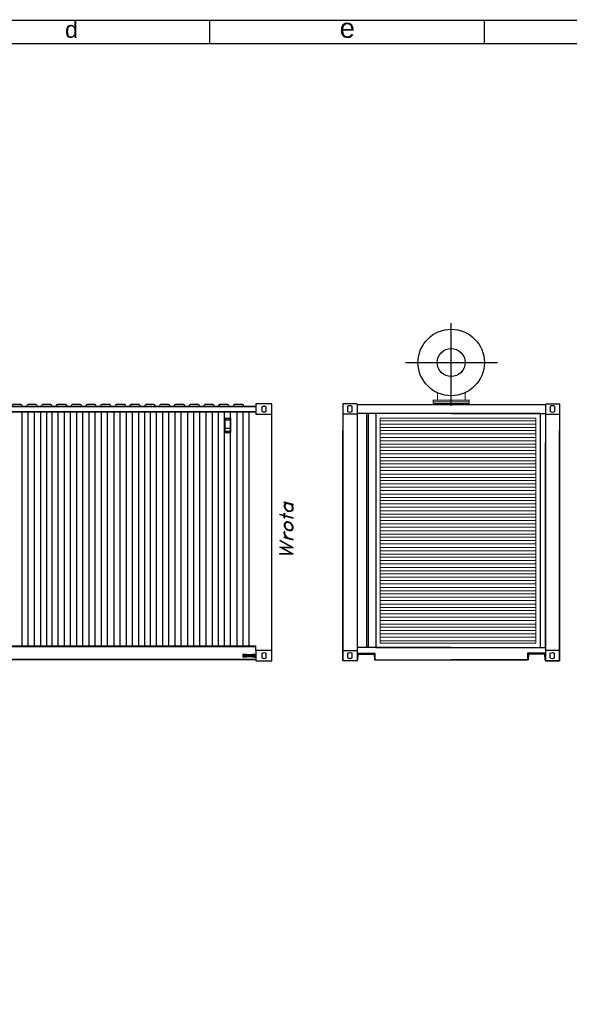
# Model space of a CAD drawing. Header units: millimetres. Extents: x 0 to 1151, y 0 to 297.
# Tile 6 of 93: x 138 to 223, y 145 to 297. Entities that reach past the tile are written whole.
import ezdxf

# ---------------------------------------------------------------- set-up
doc = ezdxf.new("R2010")
doc.units = ezdxf.units.MM
doc.header["$MEASUREMENT"] = 0
doc.layers.get('0').update_dxf_attribs({"linetype": 'CONTINUOUS'})
doc.styles.add('Arial$001H0', font='arial.ttf')

msp = doc.modelspace()

# ---------------------------------------------------------------- hatches: boundary and pattern name
at = {"true_color": 0x000007}
for points in [[(172.68, 198.53), (173.27, 198.53), (173.27, 198.91), (172.68, 198.91)], [(173.27, 198.91), (174.12, 198.91), (174.12, 198.53), (173.27, 198.53)], [(174.12, 198.53), (174.71, 198.53), (174.71, 198.91), (174.12, 198.91)]]:
    msp.add_hatch(color=7, dxfattribs=at).paths.add_polyline_path(points)

# ---------------------------------------------------------------- linework, layer by layer
at = {"color": 7, "linetype": 'Continuous', "lineweight": 25, "true_color": 0x000007}
for p, q in [((210.02, 297.01), (-0.04, 297.01)), ((167.56, 297.01), (167.56, 293.37)), ((420.03, 297.01), (210.02, 297.01)), ((210.02, 297.01), (210.02, 293.37)), ((204.89, 237.35), (204.89, 250.17)), ((197.82, 244.08), (212.05, 244.08)), ((188.13, 237.68), (188.13, 197.89)), ((190.37, 237.68), (188.13, 237.68)), ((219.46, 237.68), (221.66, 237.68)), ((174.71, 237.26), (12.45, 237.26)), ((12.45, 237.26), (174.71, 237.26)), ((174.71, 236.46), (12.45, 236.46)), ((12.45, 236.46), (174.71, 236.46)), ((138.6, 200.22), (138.6, 236.46)), ((139.53, 200.22), (139.53, 236.46)), ((140.46, 200.22), (140.46, 236.46)), ((141.48, 200.22), (141.48, 236.46)), ((142.41, 200.22), (142.41, 236.46)), ((143.21, 200.22), (143.21, 236.46)), ((144.14, 200.22), (144.14, 236.46)), ((145.12, 200.22), (145.12, 236.46)), ((146.05, 200.22), (146.05, 236.46)), ((147.02, 200.22), (147.02, 236.46)), ((147.95, 200.22), (147.95, 236.46)), ((148.93, 200.22), (148.93, 236.46)), ((149.86, 200.22), (149.86, 236.46)), ((150.83, 200.22), (150.83, 236.46)), ((151.76, 200.22), (151.76, 236.46)), ((152.78, 200.22), (152.78, 236.46)), ((153.71, 200.22), (153.71, 236.46)), ((154.69, 200.22), (154.69, 236.46)), ((155.62, 200.22), (155.62, 236.46)), ((156.59, 200.22), (156.59, 236.46)), ((157.52, 200.22), (157.52, 236.46)), ((158.41, 200.22), (158.41, 236.46)), ((159.34, 200.22), (159.34, 236.46)), ((160.32, 200.22), (160.32, 236.46)), ((161.25, 200.22), (161.25, 236.46)), ((162.22, 200.22), (162.22, 236.46)), ((163.15, 200.22), (163.15, 236.46)), ((164.17, 200.22), (164.17, 236.46)), ((165.1, 200.22), (165.1, 236.46)), ((166.03, 200.22), (166.03, 236.46)), ((167, 200.22), (167, 236.46)), ((167.98, 200.22), (167.98, 236.46)), ((168.91, 200.22), (168.91, 236.46)), ((169.88, 200.22), (169.88, 236.46)), ((170.81, 200.22), (170.81, 236.46)), ((171.79, 200.22), (171.79, 236.46)), ((172.72, 200.22), (172.72, 236.46)), ((173.69, 200.22), (173.69, 236.46)), ((175.68, 236.5), (175.68, 237.22)), ((176.32, 236.5), (176.32, 237.22)), ((188.93, 236.46), (188.93, 237.3)), ((189.57, 236.46), (189.57, 237.3)), ((190.37, 237.56), (219.46, 237.56)), ((204.89, 236.16), (190.37, 236.16)), ((191.85, 199.97), (191.85, 236.16)), ((192.11, 199.97), (192.11, 236.16)), ((204.89, 236.16), (219.46, 236.16)), ((219.46, 237.56), (219.46, 197.89)), ((220.26, 236.46), (220.26, 237.3)), ((220.9, 236.46), (220.9, 237.3)), ((169.88, 235.44), (170.81, 235.44)), ((169.88, 235.44), (169.88, 233.24)), ((170.81, 235.44), (170.81, 233.24)), ((177.16, 197.89), (177.16, 236.08)), ((190.37, 236.08), (188.13, 236.08)), ((219.46, 236.08), (221.66, 236.08)), ((169.88, 233.24), (170.81, 233.24)), ((169.97, 233.92), (170.73, 233.92)), ((219.46, 199.97), (219.46, 231.72)), ((178.39, 216.6), (180.47, 215.46)), ((178.39, 215.5), (180.17, 215.54)), ((178.69, 215.46), (180.47, 214.49)), ((178.69, 215.46), (180.47, 215.46)), ((178.39, 214.44), (180.47, 214.49)), ((135.51, 200.22), (174.71, 200.22)), ((135.51, 200.13), (174.71, 200.13)), ((174.71, 199.5), (174.71, 200.22)), ((204.89, 199.97), (190.37, 199.97)), ((204.89, 199.97), (219.46, 199.97)), ((219.29, 199.71), (219.29, 199.71)), ((219.29, 199.71), (219.29, 199.71)), ((219.29, 199.71), (219.29, 199.71)), ((219.29, 199.71), (219.29, 199.71)), ((219.29, 199.71), (219.29, 199.71)), ((219.29, 199.71), (219.29, 199.71)), ((219.29, 199.71), (219.29, 199.71)), ((219.29, 199.71), (219.29, 199.71)), ((219.29, 199.71), (219.29, 199.71)), ((219.29, 199.71), (219.29, 199.71)), ((219.29, 199.71), (219.29, 199.71)), ((219.29, 199.71), (219.29, 199.71)), ((219.29, 199.71), (219.29, 199.71)), ((219.29, 199.71), (219.29, 199.71)), ((174.71, 198.14), (12.45, 198.14)), ((174.71, 198.06), (12.45, 198.06)), ((175.68, 198.36), (175.68, 199.08)), ((176.32, 198.36), (176.32, 199.08)), ((188.13, 199.5), (190.37, 199.5)), ((188.93, 198.36), (188.93, 199.08)), ((189.57, 198.36), (189.57, 199.08)), ((190.37, 199.08), (193.12, 199.08)), ((190.42, 198.06), (190.37, 198.06)), ((190.46, 198.95), (190.42, 198.06)), ((190.46, 198.95), (193, 198.95)), ((193, 198.95), (193.04, 198.06)), ((193.04, 198.06), (204.89, 198.06)), ((193.12, 199.08), (193.12, 198.06)), ((204.89, 198.06), (216.79, 198.06)), ((216.79, 198.06), (204.89, 198.06)), ((216.7, 199.08), (216.7, 198.06)), ((219.46, 199.08), (216.7, 199.08)), ((216.83, 198.95), (216.79, 198.06)), ((219.33, 198.95), (216.83, 198.95)), ((219.33, 198.95), (219.37, 198.06)), ((219.37, 198.06), (219.46, 198.06)), ((221.66, 199.5), (219.46, 199.5)), ((220.22, 198.36), (220.22, 199.08)), ((220.85, 198.36), (220.85, 199.08))]:
    msp.add_line(p, q, dxfattribs=at)
at = {"color": 7, "linetype": 'Continuous', "lineweight": 18, "true_color": 0x000007}
for p, q in [((213.61, 293.37), (3.6, 293.37)), ((416.43, 293.37), (213.61, 293.37)), ((202.78, 238.23), (202.78, 239.42)), ((207.05, 239.42), (207.05, 238.23)), ((202.14, 238.28), (202.1, 238.23)), ((202.1, 238.23), (202.1, 238.02)), ((202.1, 238.02), (202.14, 237.98)), ((202.14, 237.98), (202.1, 237.94)), ((207.69, 238.23), (202.14, 238.23)), ((202.14, 237.98), (207.69, 237.98)), ((207.69, 237.98), (202.14, 237.98)), ((202.14, 237.73), (207.69, 237.73)), ((207.05, 237.98), (202.78, 237.98)), ((207.69, 238.23), (207.69, 238.28)), ((207.69, 237.94), (207.69, 237.98)), ((207.69, 237.94), (207.69, 237.73))]:
    msp.add_line(p, q, dxfattribs=at)
at = {"color": 7, "linetype": 'Continuous', "lineweight": 9, "true_color": 0x000007}
for p, q in [((217.97, 235.06), (193.93, 235.06)), ((217.97, 234.55), (193.93, 234.55)), ((217.97, 234.04), (193.93, 234.04)), ((217.97, 233.54), (193.93, 233.54)), ((217.97, 233.03), (193.93, 233.03)), ((217.97, 232.48), (193.93, 232.48)), ((217.97, 231.97), (193.93, 231.97)), ((217.97, 231.46), (193.93, 231.46)), ((217.97, 230.95), (193.93, 230.95)), ((217.97, 230.45), (193.93, 230.45)), ((217.97, 229.94), (193.93, 229.94)), ((217.97, 229.39), (193.93, 229.39)), ((217.97, 228.88), (193.93, 228.88)), ((217.97, 228.37), (193.93, 228.37)), ((217.97, 227.86), (193.93, 227.86)), ((217.97, 227.35), (193.93, 227.35)), ((217.97, 226.8), (193.93, 226.8)), ((217.97, 226.3), (193.93, 226.3)), ((217.97, 225.79), (193.93, 225.79)), ((217.97, 225.28), (193.93, 225.28)), ((217.97, 224.77), (193.93, 224.77)), ((217.97, 224.26), (193.93, 224.26)), ((217.97, 223.71), (193.93, 223.71)), ((217.97, 223.21), (193.93, 223.21)), ((217.97, 222.7), (193.93, 222.7)), ((217.97, 222.19), (193.93, 222.19)), ((217.97, 221.68), (193.93, 221.68)), ((217.97, 221.13), (193.93, 221.13)), ((217.97, 220.62), (193.93, 220.62)), ((217.97, 220.12), (193.93, 220.12)), ((217.97, 219.61), (193.93, 219.61)), ((217.97, 219.1), (193.93, 219.1)), ((217.97, 218.59), (193.93, 218.59)), ((217.97, 218.04), (193.93, 218.04)), ((217.97, 217.53), (193.93, 217.53)), ((217.97, 217.03), (193.93, 217.03)), ((217.97, 216.52), (193.93, 216.52)), ((217.97, 216.01), (193.93, 216.01)), ((217.97, 215.46), (193.93, 215.46)), ((217.97, 214.95), (193.93, 214.95)), ((217.97, 214.44), (193.93, 214.44)), ((217.97, 213.94), (193.93, 213.94)), ((217.97, 213.43), (193.93, 213.43)), ((217.97, 212.92), (193.93, 212.92)), ((217.97, 212.37), (193.93, 212.37)), ((217.97, 211.86), (193.93, 211.86)), ((217.97, 211.35), (193.93, 211.35)), ((217.97, 210.84), (193.93, 210.84)), ((217.97, 210.34), (193.93, 210.34)), ((217.97, 209.83), (193.93, 209.83)), ((217.97, 209.28), (193.93, 209.28)), ((217.97, 208.77), (193.93, 208.77)), ((217.97, 208.26), (193.93, 208.26)), ((217.97, 207.75), (193.93, 207.75)), ((217.97, 207.25), (193.93, 207.25)), ((217.97, 206.7), (193.93, 206.7)), ((217.97, 206.19), (193.93, 206.19)), ((217.97, 205.68), (193.93, 205.68)), ((217.97, 205.17), (193.93, 205.17)), ((217.97, 204.66), (193.93, 204.66)), ((217.97, 204.16), (193.93, 204.16)), ((217.97, 203.61), (193.93, 203.61)), ((217.97, 203.1), (193.93, 203.1)), ((217.97, 202.59), (193.93, 202.59)), ((217.97, 202.08), (193.93, 202.08)), ((217.97, 201.57), (193.93, 201.57)), ((217.97, 201.02), (193.93, 201.02))]:
    msp.add_line(p, q, dxfattribs=at)
at = {"color": 7, "linetype": 'Continuous', "lineweight": -2, "true_color": 0x000007}
for points in [[(3.6, 3.64), (416.43, 3.64), (416.43, 293.37), (3.6, 293.37)], [(172.68, 198.53), (173.27, 198.53), (173.27, 198.91), (172.68, 198.91)], [(173.27, 198.91), (174.12, 198.91), (174.12, 198.53), (173.27, 198.53)], [(174.12, 198.53), (174.71, 198.53), (174.71, 198.91), (174.12, 198.91)]]:
    msp.add_lwpolyline(points, close=True, dxfattribs=at)
at = {"color": 7, "linetype": 'Continuous', "lineweight": 25, "true_color": 0x000007}
for points in [[(174.71, 236.08), (177.16, 236.08), (177.16, 237.68), (174.71, 237.68)], [(170.05, 235.19), (170.65, 235.19), (170.69, 235.14), (170.73, 235.1), (170.73, 233.49), (170.69, 233.45), (170.65, 233.41), (170.05, 233.41), (169.97, 233.45), (169.97, 233.49), (169.97, 235.1), (169.97, 235.14)], [(179.07, 218.76), (179.2, 218.55), (179.37, 218.3), (179.66, 218.13), (179.87, 218.08), (180.17, 218.08), (180.38, 218.25), (180.47, 218.42), (180.47, 218.68), (180.38, 218.93), (180.17, 219.18), (179.87, 219.35), (179.66, 219.4), (179.37, 219.4), (179.2, 219.23), (179.07, 219.06)], [(179.2, 218.76), (179.28, 218.51), (179.37, 218.38), (179.66, 218.21), (179.87, 218.17), (180.17, 218.17), (180.26, 218.25), (180.38, 218.42), (180.38, 218.72), (180.26, 218.93), (180.17, 219.06), (179.87, 219.27), (179.66, 219.31), (179.37, 219.27), (179.28, 219.23), (179.2, 219.06)], [(174.71, 197.89), (177.16, 197.89), (177.16, 199.5), (174.71, 199.5)]]:
    msp.add_lwpolyline(points, close=True, dxfattribs=at)
at = {"color": 7, "linetype": 'Continuous', "lineweight": 18, "true_color": 0x000007}
for points in [[(202.1, 237.94), (202.1, 237.73), (202.14, 237.73)], [(207.69, 237.98), (207.69, 238.02), (207.69, 238.23)]]:
    msp.add_lwpolyline(points, dxfattribs=at)
at = {"color": 7, "linetype": 'Continuous', "lineweight": 25, "true_color": 0x000007}
for points in [[(221.66, 237.68), (221.66, 197.89), (219.46, 197.89)], [(136.65, 237.26), (136.95, 237.26), (136.99, 237.26), (136.99, 237.3), (137.16, 237.6), (137.16, 237.64), (137.2, 237.64), (138.39, 237.64), (138.43, 237.64), (138.43, 237.6), (138.6, 237.3), (138.6, 237.26), (138.64, 237.26), (138.94, 237.26)], [(138.94, 237.26), (139.23, 237.26), (139.28, 237.26), (139.28, 237.3), (139.45, 237.6), (139.45, 237.64), (139.49, 237.64), (140.67, 237.64), (140.72, 237.64), (140.72, 237.6), (140.89, 237.3), (140.89, 237.26), (140.93, 237.26), (141.22, 237.26)], [(141.22, 237.26), (141.52, 237.26), (141.56, 237.26), (141.56, 237.3), (141.73, 237.6), (141.73, 237.64), (141.77, 237.64), (142.96, 237.64), (143, 237.64), (143, 237.6), (143.17, 237.3), (143.17, 237.26), (143.21, 237.26), (143.51, 237.26)], [(143.51, 237.26), (143.81, 237.26), (143.85, 237.26), (143.85, 237.3), (144.02, 237.6), (144.02, 237.64), (144.06, 237.64), (145.25, 237.64), (145.29, 237.6), (145.46, 237.3), (145.46, 237.26), (145.5, 237.26), (145.8, 237.26)], [(145.8, 237.26), (146.09, 237.26), (146.13, 237.3), (146.3, 237.6), (146.3, 237.64), (146.35, 237.64), (147.53, 237.64), (147.57, 237.6), (147.74, 237.3), (147.74, 237.26), (147.79, 237.26), (148.08, 237.26)], [(148.08, 237.26), (148.38, 237.26), (148.42, 237.3), (148.55, 237.6), (148.59, 237.64), (148.63, 237.64), (149.82, 237.64), (149.86, 237.6), (149.99, 237.3), (150.03, 237.26), (150.07, 237.26), (150.37, 237.26)], [(150.37, 237.26), (150.66, 237.26), (150.71, 237.3), (150.83, 237.6), (150.88, 237.64), (150.92, 237.64), (152.06, 237.64), (152.1, 237.64), (152.15, 237.6), (152.27, 237.3), (152.32, 237.26), (152.61, 237.26)], [(152.61, 237.26), (152.91, 237.26), (152.95, 237.26), (152.99, 237.3), (153.12, 237.6), (153.16, 237.64), (154.35, 237.64), (154.39, 237.64), (154.43, 237.6), (154.56, 237.3), (154.6, 237.26), (154.9, 237.26)], [(154.9, 237.26), (155.19, 237.26), (155.24, 237.26), (155.24, 237.3), (155.41, 237.6), (155.45, 237.64), (156.63, 237.64), (156.68, 237.64), (156.68, 237.6), (156.84, 237.3), (156.89, 237.26), (157.18, 237.26)], [(157.18, 237.26), (157.48, 237.26), (157.52, 237.26), (157.52, 237.3), (157.69, 237.6), (157.73, 237.64), (158.92, 237.64), (158.96, 237.64), (158.96, 237.6), (159.13, 237.3), (159.13, 237.26), (159.17, 237.26), (159.47, 237.26)], [(159.47, 237.26), (159.77, 237.26), (159.81, 237.26), (159.81, 237.3), (159.98, 237.6), (159.98, 237.64), (160.02, 237.64), (161.21, 237.64), (161.25, 237.64), (161.25, 237.6), (161.42, 237.3), (161.42, 237.26), (161.46, 237.26), (161.76, 237.26)], [(161.76, 237.26), (162.05, 237.26), (162.09, 237.26), (162.09, 237.3), (162.26, 237.6), (162.26, 237.64), (162.31, 237.64), (163.49, 237.64), (163.53, 237.64), (163.53, 237.6), (163.7, 237.3), (163.7, 237.26), (163.75, 237.26), (164.04, 237.26)], [(164.04, 237.26), (164.34, 237.26), (164.38, 237.26), (164.38, 237.3), (164.55, 237.6), (164.55, 237.64), (164.59, 237.64), (165.78, 237.64), (165.82, 237.64), (165.82, 237.6), (165.99, 237.3), (165.99, 237.26), (166.03, 237.26), (166.33, 237.26)], [(166.33, 237.26), (166.62, 237.26), (166.67, 237.3), (166.84, 237.6), (166.84, 237.64), (166.88, 237.64), (168.06, 237.64), (168.11, 237.6), (168.27, 237.3), (168.27, 237.26), (168.32, 237.26), (168.61, 237.26)], [(168.61, 237.26), (168.91, 237.26), (168.95, 237.3), (169.12, 237.6), (169.12, 237.64), (169.16, 237.64), (170.35, 237.64), (170.39, 237.6), (170.52, 237.3), (170.56, 237.26), (170.6, 237.26), (170.9, 237.26)], [(170.9, 237.26), (171.2, 237.26), (171.24, 237.3), (171.37, 237.6), (171.41, 237.64), (171.45, 237.64), (172.64, 237.64), (172.68, 237.6), (172.8, 237.3), (172.85, 237.26), (172.89, 237.26), (173.14, 237.26)], [(190.37, 237.56), (190.37, 197.89), (188.13, 197.89)], [(190.37, 197.89), (188.13, 197.89), (188.13, 233.54)], [(219.46, 197.89), (221.66, 197.89), (221.66, 233.54)], [(179.07, 222.4), (179.07, 222.49), (180.47, 222.15)], [(179.07, 222.4), (180.47, 222.02), (180.47, 222.15)], [(179.37, 222.32), (179.2, 222.19), (179.07, 222.02), (179.07, 221.72), (179.2, 221.51), (179.37, 221.26), (179.66, 221.09), (179.87, 221), (180.17, 221.05), (180.38, 221.17), (180.47, 221.34), (180.47, 221.64), (180.38, 221.85), (180.17, 222.11)], [(179.37, 222.32), (179.2, 221.98), (179.2, 221.68), (179.28, 221.47), (179.37, 221.34), (179.66, 221.17), (179.87, 221.13), (180.17, 221.13), (180.26, 221.22), (180.38, 221.39), (180.38, 221.68), (180.17, 222.11)], [(178.39, 220.54), (178.39, 220.62), (180.47, 220.07)], [(178.39, 220.54), (180.47, 219.99), (180.47, 220.07)], [(179.07, 220.03), (179.07, 220.75), (179.2, 220.71)], [(179.07, 220.03), (179.2, 220.03), (179.2, 220.71)], [(179.66, 216.94), (179.37, 217.11), (179.2, 217.36), (179.07, 217.58), (179.07, 217.87)], [(179.66, 216.94), (179.49, 217.11), (179.28, 217.36), (179.2, 217.58), (179.2, 217.87), (179.07, 217.87)], [(178.39, 216.6), (178.39, 216.52), (180.17, 215.54)], [(179.07, 216.98), (179.07, 217.11), (180.47, 216.73)], [(179.07, 216.98), (180.47, 216.64), (180.47, 216.73)], [(178.39, 214.44), (178.39, 214.53), (180.17, 214.57), (178.39, 215.5)]]:
    msp.add_lwpolyline(points, dxfattribs=at)
at = {"color": 7, "linetype": 'Continuous', "lineweight": -2, "true_color": 0xffffff}
msp.add_lwpolyline([(218.69, 236.16), (193.25, 236.16), (193.25, 199.97), (218.69, 199.97)], close=True, dxfattribs=at)
at = {"color": 7, "linetype": 'Continuous', "lineweight": 9, "true_color": 0x000007}
for points in [[(218.69, 236.16), (193.25, 236.16), (193.25, 199.97), (218.69, 199.97)], [(218.69, 236.16), (193.25, 236.16), (193.25, 199.97), (218.69, 199.97)], [(217.97, 235.48), (193.93, 235.48), (193.93, 200.64), (217.97, 200.64)], [(174.71, 198.53), (172.68, 198.53), (172.68, 198.91), (174.71, 198.91)], [(172.68, 198.53), (173.27, 198.53), (173.27, 198.91), (172.68, 198.91)], [(174.12, 198.53), (174.71, 198.53), (174.71, 198.91), (174.12, 198.91)]]:
    msp.add_lwpolyline(points, close=True, dxfattribs=at)
at = {"color": 7, "linetype": 'Continuous', "lineweight": 25, "true_color": 0x000007}
for points in [[(199.77, 244.07), (199.77, 246.89), (202.08, 249.21), (204.9, 249.21)], [(204.9, 249.21), (207.72, 249.21), (210.04, 246.89), (210.04, 244.07)], [(202.74, 244.07), (202.74, 245.25), (203.72, 246.23), (204.9, 246.23)], [(204.9, 246.23), (206.09, 246.23), (207.06, 245.25), (207.06, 244.07)], [(204.9, 238.93), (202.08, 238.93), (199.77, 241.25), (199.77, 244.07)], [(204.9, 241.91), (203.72, 241.91), (202.74, 242.89), (202.74, 244.07)], [(210.04, 244.07), (210.04, 241.25), (207.72, 238.93), (204.9, 238.93)], [(207.06, 244.07), (207.06, 242.89), (206.09, 241.91), (204.9, 241.91)], [(175.68, 237.22), (175.86, 237.38), (176.14, 237.38), (176.32, 237.22)], [(176.32, 236.5), (176.14, 236.33), (175.86, 236.33), (175.68, 236.5)], [(188.92, 237.31), (189.1, 237.48), (189.38, 237.48), (189.56, 237.31)], [(189.56, 236.46), (189.38, 236.29), (189.1, 236.29), (188.92, 236.46)], [(220.24, 237.31), (220.42, 237.48), (220.7, 237.48), (220.88, 237.31)], [(220.88, 236.46), (220.7, 236.29), (220.42, 236.29), (220.24, 236.46)], [(169.98, 235.35), (169.98, 235.37), (170, 235.39), (170.03, 235.39)], [(170.03, 235.31), (170, 235.31), (169.98, 235.32), (169.98, 235.35)], [(170.03, 235.39), (170.05, 235.39), (170.07, 235.37), (170.07, 235.35)], [(170.07, 235.35), (170.07, 235.32), (170.05, 235.31), (170.03, 235.31)], [(170.61, 235.35), (170.61, 235.37), (170.63, 235.39), (170.65, 235.39)], [(170.65, 235.31), (170.63, 235.31), (170.61, 235.32), (170.61, 235.35)], [(170.65, 235.39), (170.68, 235.39), (170.7, 235.37), (170.7, 235.35)], [(170.7, 235.35), (170.7, 235.32), (170.68, 235.31), (170.65, 235.31)], [(170.3, 233.34), (170.3, 233.37), (170.32, 233.39), (170.34, 233.39)], [(170.34, 233.3), (170.32, 233.3), (170.3, 233.32), (170.3, 233.34)], [(170.34, 233.39), (170.36, 233.39), (170.38, 233.37), (170.38, 233.34)], [(170.38, 233.34), (170.38, 233.32), (170.36, 233.3), (170.34, 233.3)], [(175.68, 199.08), (175.86, 199.24), (176.14, 199.24), (176.32, 199.08)], [(176.32, 198.36), (176.14, 198.19), (175.86, 198.19), (175.68, 198.36)], [(188.93, 199.08), (189.11, 199.24), (189.39, 199.24), (189.57, 199.08)], [(189.57, 198.36), (189.39, 198.19), (189.11, 198.19), (188.93, 198.36)], [(220.23, 199.08), (220.41, 199.24), (220.69, 199.24), (220.87, 199.08)], [(220.87, 198.36), (220.69, 198.19), (220.41, 198.19), (220.23, 198.36)]]:
    msp.add_open_spline(points, degree=3, dxfattribs=at)

# ---------------------------------------------------------------- texts
at = {"color": 7, "true_color": 0x000007, "style": 'Arial$001H0'}
for s, height, p in [('d', 2.59, (145.2, 294.3)), ('e', 3.05, (187.66, 294.3))]:
    msp.add_text(s, height=height, dxfattribs=at).set_placement(p)

doc.saveas('drawing.dxf')
